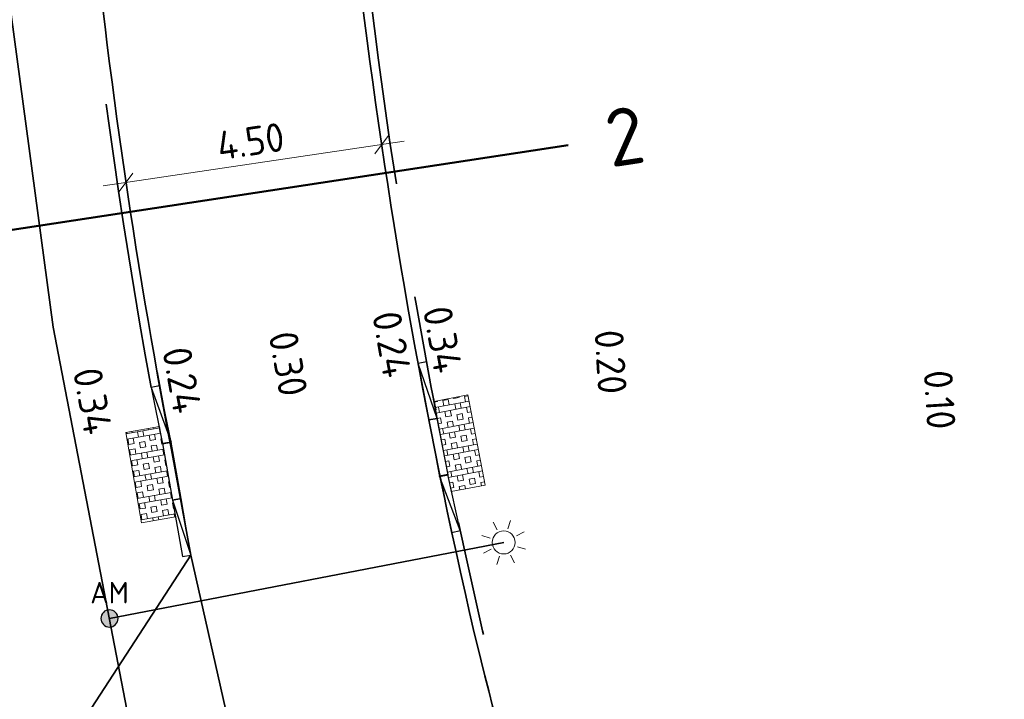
# Model space of a CAD drawing. Header units: metres. Extents: x 109063 to 109671, y 521086 to 521391.
# Tile 52 of 85: x 109316 to 109333, y 521213 to 521224. Entities that reach past the tile are written whole.
import ezdxf
from ezdxf.enums import TextEntityAlignment as Align
from ezdxf.lldxf.tags import DXFTag

# ---------------------------------------------------------------- set-up
doc = ezdxf.new("R2010")
doc.units = ezdxf.units.M
doc.header["$PDMODE"] = 2
doc.linetypes.add('VH-TROTTOIRBAND-SO', pattern=[15, 5, -2, 2, -2, 2, -2])
for name, color, linetype, lineweight in [('N-WE-KL-ET_LS_OV_LICHTMAST-S', 190, 'Continuous', 25), ('N-WE-OV-HULPSTUK_MOF-S-200', 190, 'Continuous', 25), ('N-WE-OV-KABEL_GROEP2-G', 20, 'OV-KABEL-SO', 35), ('N-WE-VH-GRASBETONTEGELS-A-200', 253, 'Continuous', 18), ('N-WE-VH-HALFVERHARDING_GRASBETONSTEEN-G', 130, 'Continuous', 35), ('N-WE-VH-KANTOPSLUITING_TROTTOIRBAND_130X150-G', 210, 'VH-TROTTOIRBAND-SO', 35), ('N-WE-VH-KANTOPSLUITING_TROTTOIRBAND_VB_130 150X250_PARKEERBAND-S', 210, 'Continuous', 25), ('N-WE-VH-KANTVERHARDING_WEG-G', 4, 'Continuous', 35), ('N-WE-VH-VERHARDING-G', 7, 'Continuous', 35), ('X-XX-AL-M', 7, 'Continuous', 18), ('X-XX-AL-T25', 7, 'Continuous', 25), ('X-XX-AL-VERWIJZING-S', 7, 'Continuous', 25)]:
    doc.layers.add(name, color=color, linetype=linetype, lineweight=lineweight)
doc.layers.add('N-WE-OV-KABEL_AANSLUITKABEL-G', color=3, linetype='OV-KABEL-SO', lineweight=35, true_color=0x00ff00)
doc.layers.get('0').freeze()
doc.styles.add('NLCS-ISO', font='NLCS-ISO.ttf')
doc.styles.add('NLCS-ISO-M200-T25', font='NLCS-ISO.ttf', dxfattribs={"height": 0.5})
doc.styles.get("Standard").update_dxf_attribs({"font": 'isocpeur.ttf'})
tags = doc.linetypes.add('OV-KABEL-SO', pattern='A,4,-1,[103,NLCS.SHX,S=0.75,R=0,X=0,Y=0],-1,4,-1.5,["0V",Standard,S=1,R=0,X=0,Y=-0.5],-3', length=14.5).pattern_tags.tags
tags[18] = DXFTag(74, 10)
doc.dimstyles.new('NLCS-M200-T25-SCHRAP_L2_H2', dxfattribs={"dimscale": 0.2, "dimtxt": 2.5, "dimasz": 1.4, "dimexe": 2, "dimexo": 2, "dimgap": 0.7, "dimtad": 1, "dimzin": 0, "dimdsep": 46, "dimtxsty": 'NLCS-ISO-M200-T25', "dimblk": 'OBLIQUE', "dimcen": 0, "dimdle": 2, "dimclrd": 256, "dimclre": 256, "dimclrt": 256, "dimazin": 0, "dimtfac": 1, "dimtdec": 3, "dimtofl": 0, "dimtmove": 0, "dimatfit": 3, "dimldrblk": 'OBLIQUE', "dimfxl": 2, "dimfxlon": 1, "dimtfillclr": 256, "dimtolj": 1, "dimtzin": 0, "dimlwd": -1, "dimlwe": -1, "dimarcsym": 0})

# ---------------------------------------------------------------- blocks, each defined once
blk = doc.blocks.new('SKL-ET_OV_LICHTMAST-SO')
at = {"color": 0, "linetype": 'ByBlock', "lineweight": 18}
for points in [[(0, 2), (0, 1.25)], [(-1.414, 1.414), (-0.884, 0.884)], [(0.884, 0.884), (1.414, 1.414)], [(-1.25, 0), (-2, 0)], [(2, 0), (1.25, 0)], [(-1.414, -1.414), (-0.884, -0.884)], [(0, -1.25), (0, -2)], [(0.884, -0.884), (1.414, -1.414)]]:
    blk.add_lwpolyline(points, dxfattribs=at)
blk.add_circle((0, 0), 1, dxfattribs=at)
blk = doc.blocks.new('*U391')
at = {"color": 0, "linetype": 'ByBlock', "lineweight": 50}
blk.add_lwpolyline([(52.466, 0), (0, 0)], dxfattribs=at)
blk.add_circle((-2.5, 0), 2.5, dxfattribs=at)
at = {"color": 0, "linetype": 'ByBlock', "style": 'NLCS-ISO'}
blk.add_attdef('NPROFNR', text='', height=5, dxfattribs=at).set_placement((57.466, 0), align=Align.MIDDLE_CENTER)
blk = doc.blocks.new('N-SVH-VB_150X170')
at = {"layer": 'N-WE-VH-KANTOPSLUITING_TROTTOIRBAND_VB_130 150X250_PARKEERBAND-S'}
blk.add_lwpolyline([(0.5, 0.15), (-0.5, 0.15), (-0.5, 0), (0.5, 0)], close=True, dxfattribs=at)
blk = doc.blocks.new('*U362')
at = {"layer": 'N-WE-VH-GRASBETONTEGELS-A-200', "true_color": 0x66cc00}
h = blk.add_hatch(dxfattribs=at)
h.set_pattern_fill('BOX', color=72, scale=0.015)
h.paths.add_polyline_path([(-0.9, -0.15), (-1.3, -0.15), (-1.3, -0.75), (-0.9, -0.75)])
h = blk.add_hatch(dxfattribs=at)
h.set_pattern_fill('BOX', color=72, scale=0.015)
h.paths.add_polyline_path([(-0.5, -0.15), (-0.9, -0.15), (-0.9, -0.75), (-0.5, -0.75)])
h = blk.add_hatch(dxfattribs=at)
h.set_pattern_fill('BOX', color=72, scale=0.015)
h.paths.add_polyline_path([(-0.1, -0.15), (-0.5, -0.15), (-0.5, -0.75), (-0.1, -0.75)])
h = blk.add_hatch(dxfattribs=at)
h.set_pattern_fill('BOX', color=72, scale=0.015)
h.paths.add_polyline_path([(0.3, -0.15), (-0.1, -0.15), (-0.1, -0.75), (0.3, -0.75)])
at = {"layer": 'N-WE-VH-VERHARDING-G', "lineweight": 18}
blk.add_lwpolyline([(-1.3, -0.75), (0.3, -0.75), (0.3, -0.15), (-1.3, -0.15)], close=True, dxfattribs=at)
at = {"layer": 'N-WE-VH-KANTOPSLUITING_TROTTOIRBAND_VB_130 150X250_PARKEERBAND-S'}
blk.add_blockref('N-SVH-VB_150X170', (-0.5, -0.15), dxfattribs=at)
blk = doc.blocks.new('*U276')
blk.add_lwpolyline([(-1, -0.15), (0, -0.15), (0, 0), (-1, 0)], close=True)
blk.add_lwpolyline([(-1, -0.15), (0, 0)])
blk = doc.blocks.new('_Oblique')
at = {"color": 0, "linetype": 'ByBlock', "lineweight": -2}
blk.add_line((-0.5, -0.5), (0.5, 0.5), dxfattribs=at)
blk = doc.blocks.new('*D287')
at = {"layer": 'Defpoints', "color": 0, "transparency": 16777216}
for p in [(109322.243, 521222.196), (109322.245, 521222.184), (109317.791, 521221.538)]:
    blk.add_point(p, dxfattribs=at)
at = {"layer": 'X-XX-AL-M', "transparency": 16777216}
for p, q in [((109317.397, 521221.467), (109322.64, 521222.242)), ((109322.245, 521222.184), (109322.303, 521221.788)), ((109317.793, 521221.526), (109317.851, 521221.13))]:
    blk.add_line(p, q, dxfattribs=at)
at = {"layer": 'X-XX-AL-M', "transparency": 16777216, "xscale": 0.28, "yscale": 0.28, "zscale": 0.28}
for p, rotation in [((109322.245, 521222.184), 8.405332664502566), ((109317.793, 521221.526), 188.4053326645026)]:
    blk.add_blockref('_Oblique', p, dxfattribs=dict(at, rotation=rotation))
at = {"layer": 'X-XX-AL-M', "transparency": 16777216, "insert": (109319.962, 521222.241), "char_height": 0.5, "attachment_point": 5, "rotation": 8.4053, "style": 'NLCS-ISO-M200-T25'}
blk.add_mtext('\\A1;4.50', dxfattribs=at)
blk = doc.blocks.new('SOV-HULP_MOF_AFTAKMOF-SO')
h = blk.add_hatch(color=256)
h.dxf.hatch_style = 1
edge = h.paths.add_edge_path()
edge.add_arc((0, 0), 1, 180, 360)
edge.add_arc((0, 0), 1, 0, 180)
at = {"flags": 128}
blk.add_lwpolyline([(-1, 0, 1), (1, 0, 1)], format="xyb", close=True, dxfattribs=at)
at = {"style": 'NLCS-ISO'}
blk.add_attdef('AM', text='', height=2.5, dxfattribs=at).set_placement((0, 3), align=Align.MIDDLE)
at = {"style": 'NLCS-ISO', "flags": 1}
for tag, p in [('OMSCHRIJVING_LEGENDA', (0, -8.43)), ('LOCATIE', (0, -12.22)), ('MASTNUMMER', (0, -16)), ('VAN', (0, -19.78)), ('NAAR', (0, -23.57)), ('AFTAKKING', (0, -27.35)), ('VOEDINGSPUNT', (0, -31.14)), ('GROEPSNUMMER', (0, -34.92)), ('POSITIE_X', (0, -38.71)), ('POSITIE_Y', (0, -42.49)), ('OVERIGE_OPMERKING(EN)_2', (0, -50.06))]:
    blk.add_attdef(tag, p, '', height=1.8, dxfattribs=at)
at = {"style": 'NLCS-ISO'}
blk.add_attdef('OVERIGE_OPMERKING(EN)_1', (0, -46.28), '', height=1.8, dxfattribs=at)

msp = doc.modelspace()

# ---------------------------------------------------------------- linework, layer by layer
at = {"layer": 'N-WE-OV-KABEL_AANSLUITKABEL-G', "flags": 128}
msp.add_lwpolyline([(109324.372, 521215.252), (109317.504, 521213.928)], dxfattribs=at)
at = {"layer": 'N-WE-OV-KABEL_GROEP2-G', "flags": 128}
msp.add_lwpolyline([(109330.223, 521257.732), (109330.072, 521258.403), (109327.191, 521257.756), (109309.098, 521260.107), (109303.115, 521254.645), (109306.524, 521250.309), (109309.257, 521246.159), (109311.933, 521240.475), (109314.19, 521233.797), (109315.421, 521227.181), (109316.525, 521219.004), (109318.175, 521210.444), (109320.024, 521203.126), (109321.853, 521197.08), (109323.164, 521193.156), (109312.691, 521188.684), (109332.838, 521154.432), (109333.932, 521152.061), (109358.182, 521127.209), (109367.304, 521138.952)], dxfattribs=at)
at = {"layer": 'N-WE-VH-HALFVERHARDING_GRASBETONSTEEN-G', "flags": 128}
msp.add_lwpolyline([(109296.999, 521205.685), (109315.761, 521210.169), (109318.923, 521215.032), (109318.332, 521218.225)], dxfattribs=at)
at = {"layer": 'N-WE-VH-KANTOPSLUITING_TROTTOIRBAND_130X150-G', "flags": 128}
for points in [[(109318.23, 521217.951, -0.020993), (109316.961, 521227.11, 0.190842), (109300.232, 521259.794), (109295.309, 521264.117, 0.08202), (109288.434, 521268.398, 0.08202)], [(109324.829, 521237.731, -0.004242), (109324.098, 521238.187, 0.595056), (109321.257, 521236.605, 0.054444), (109324.005, 521213.712), (109324.059, 521213.487, 0.034564), (109329.317, 521197.141)]]:
    msp.add_lwpolyline(points, format="xyb", dxfattribs=at)
at = {"layer": 'N-WE-VH-KANTVERHARDING_WEG-G', "flags": 128}
for points in [[(109318.578, 521216.896, -0.02332), (109317.11, 521227.125, 0.190842), (109300.331, 521259.907), (109295.408, 521264.23, 0.18344), (109278.785, 521270.444, 0.002536), (109278.352, 521270.439, 0.091464), (109269.458, 521268.658, 0.026213), (109260.23, 521264.398)], [(109324.314, 521238.228, -0.00079), (109324.178, 521238.313, 0.595056), (109321.107, 521236.603, 0.054446), (109323.859, 521213.677), (109323.913, 521213.452, 0.034768), (109329.215, 521196.991)], [(109318.923, 521215.032), (109321.459, 521203.781, 0.017027)]]:
    msp.add_lwpolyline(points, format="xyb", dxfattribs=at)

# ---------------------------------------------------------------- block references
at = {"layer": 'N-WE-KL-ET_LS_OV_LICHTMAST-S', "xscale": 0.2, "yscale": 0.2, "zscale": 0.2, "rotation": 27.7805159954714}
msp.add_blockref('SKL-ET_OV_LICHTMAST-SO', (109324.372, 521215.252), dxfattribs=at)
at = {"layer": 'N-WE-OV-HULPSTUK_MOF-S-200', "xscale": 0.15, "yscale": 0.15, "zscale": 0.2}
msp.add_blockref('SOV-HULP_MOF_AFTAKMOF-SO', (109317.504, 521213.928), dxfattribs=at).add_auto_attribs({'AM': 'AM'})
at = {"layer": 'N-WE-VH-KANTOPSLUITING_TROTTOIRBAND_VB_130 150X250_PARKEERBAND-S'}
for name, p, rotation in [('*U276', (109322.88, 521218.368), 100.7551192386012), ('*U276', (109318.577, 521217.001), 281.5300304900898), ('*U362', (109323.067, 521217.386), 100.8162548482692), ('*U362', (109318.751, 521216.017), 280.0013142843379), ('*U276', (109323.254, 521216.404), 102.3449710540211), ('*U276', (109318.923, 521215.032), 279.9401786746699)]:
    msp.add_blockref(name, p, dxfattribs=dict(at, rotation=rotation))
at = {"layer": 'X-XX-AL-VERWIJZING-S', "xscale": 0.2, "yscale": 0.2, "zscale": 0.2, "rotation": 8.680504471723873}
msp.add_blockref('*U391', (109315.12, 521220.592), dxfattribs=at).add_auto_attribs({'NPROFNR': '2'})

# ---------------------------------------------------------------- texts
at = {"layer": 'X-XX-AL-T25', "char_height": 0.5, "attachment_point": 1, "style": 'NLCS-ISO-M200-T25'}
for s, insert, rotation in [('0.34', (109323.452, 521219.404), 280.1152), ('0.24', (109322.568, 521219.315), 280.1152), ('0.30', (109320.765, 521218.965), 280.1152), ('0.20', (109326.452, 521218.971), 273.4287), ('0.24', (109318.913, 521218.692), 280.1152), ('0.34', (109317.356, 521218.331), 280.1152), ('0.10', (109332.186, 521218.27), 273.4287)]:
    msp.add_mtext_dynamic_manual_height_columns(s, width=1.41981, gutter_width=2.5, heights=[0], dxfattribs=dict(at, insert=insert, rotation=rotation))

# ---------------------------------------------------------------- dimensions: what is measured, and where the dimension line sits
at = {"layer": 'X-XX-AL-M'}
dim = msp.add_aligned_dim(p1=(109317.791, 521221.538), p2=(109322.243, 521222.196), distance=-0.012, dimstyle='NLCS-M200-T25-SCHRAP_L2_H2', dxfattribs=at)
dim.commit()
dim.dimension.update_dxf_attribs({"geometry": '*D287', "text_midpoint": (109319.962, 521222.241)})

doc.saveas('drawing.dxf')
